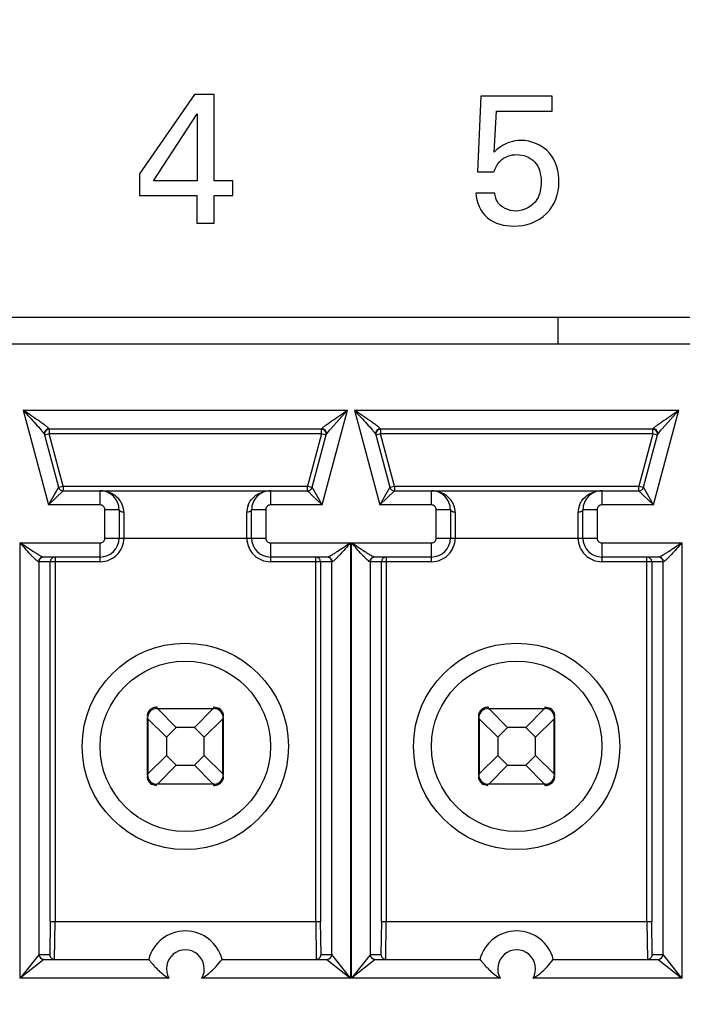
# Model space of a CAD drawing. Header units: inches. Extents: x 0 to 34, y 0 to 22.
# Tile 11 of 125: x 8.043 to 8.25, y 5.382 to 5.689. Entities that reach past the tile are written whole.
import ezdxf

# ---------------------------------------------------------------- set-up
doc = ezdxf.new("R2010")
doc.units = ezdxf.units.IN
doc.header["$LTSCALE"] = 1.87
doc.header["$MEASUREMENT"] = 0
doc.layers.get('0').update_dxf_attribs({"linetype": 'CONTINUOUS'})
doc.layers.add('DIMENSIONS', color=7, linetype='CONTINUOUS')
doc.styles.get("Standard").update_dxf_attribs({"font": 'txt', "width": 0.8})
doc.dimstyles.new('DIMSTYLE_2', dxfattribs={"dimtxt": 0.125, "dimasz": 0.18, "dimexe": 0.125, "dimexo": 0.0625, "dimgap": 0.09, "dimtad": 0, "dimtih": 1, "dimtoh": 1, "dimdec": 3, "dimlfac": 1.3333333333, "dimzin": 4, "dimdsep": 46, "dimtxsty": 'STANDARD', "dimblk": '_FILLED', "dimblk1": '_FILLED', "dimblk2": '_FILLED', "dimcen": 0.09, "dimadec": 0, "dimazin": 0, "dimtp": 0.001, "dimtm": 0.001, "dimtfac": 1, "dimtdec": 3, "dimtofl": 0, "dimtmove": 0, "dimatfit": 3, "dimldrblk": '_FILLED', "dimfxl": 1, "dimtolj": 1, "dimtzin": 4, "dimarcsym": 0})

# ---------------------------------------------------------------- blocks, each defined once
blk = doc.blocks.new('*D20')
at = {"layer": 'DIMENSIONS', "color": 2, "linetype": 'CONTINUOUS'}
blk.add_line((8.8549853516, 6.4662113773), (5.68896, 6.4662113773), dxfattribs=at)
at = {"layer": 'DIMENSIONS', "color": 2, "linetype": 'CONTINUOUS', "insert": (5.62646, 6.5287113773), "char_height": 0.125, "width": 1.325, "attachment_point": 3, "line_spacing_factor": 0.9}
blk.add_mtext('1.944{\\Ftxt.shx;\\W1.000000;\\H0.125000; }[49.39]', dxfattribs=at)
blk = doc.blocks.new('_FILLED')
at = {"color": 0, "linetype": 'BYBLOCK'}
blk.add_solid([(0, 0), (-1, 0.1736111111), (-1, -0.1736111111)], dxfattribs=at)

msp = doc.modelspace()

# ---------------------------------------------------------------- linework, layer by layer
at = {"color": 7, "linetype": 'CONTINUOUS'}
for p, q in [((8.0979582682, 5.6661020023), (8.0807874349, 5.6413832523)), ((8.1041426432, 5.6661020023), (8.0979582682, 5.6661020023)), ((8.1041426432, 5.6392113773), (8.1041426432, 5.6661020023)), ((8.1872728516, 5.6655884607), (8.1862457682, 5.6420134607)), ((8.2095301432, 5.6655884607), (8.1872728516, 5.6655884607)), ((8.2095301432, 5.6609551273), (8.2095301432, 5.6655884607)), ((8.1914436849, 5.648137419), (8.1921968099, 5.6609551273)), ((8.1921968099, 5.6609551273), (8.2095301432, 5.6609551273)), ((8.0851405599, 5.6392113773), (8.0988124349, 5.6600957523)), ((8.0988124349, 5.6600957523), (8.0988124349, 5.6392113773)), ((8.1862457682, 5.6420134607), (8.1914436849, 5.6420134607)), ((8.0807874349, 5.6413832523), (8.0807874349, 5.6345728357)), ((8.0988124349, 5.6392113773), (8.0851405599, 5.6392113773)), ((8.1099207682, 5.6392113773), (8.1041426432, 5.6392113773)), ((8.1099207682, 5.6345728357), (8.1099207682, 5.6392113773)), ((8.0807874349, 5.6345728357), (8.0986499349, 5.6345728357)), ((8.0986499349, 5.6345728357), (8.0986499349, 5.6259915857)), ((8.1041426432, 5.6259915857), (8.1041426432, 5.6345728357)), ((8.1041426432, 5.6345728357), (8.1099207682, 5.6345728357)), ((8.1916780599, 5.6353759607), (8.1857270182, 5.6353759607)), ((8.0986499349, 5.6259915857), (8.1041426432, 5.6259915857)), ((8.6865363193, 5.5965361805), (7.1936583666, 5.5965361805)), ((8.2113573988, 5.5965361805), (8.2113573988, 5.5882861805)), ((8.6782863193, 5.5882861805), (7.2831145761, 5.5882861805)), ((8.0445348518, 5.5676170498), (8.0524467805, 5.5380893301)), ((8.0445348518, 5.5676170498), (8.1456996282, 5.5676170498)), ((8.1377872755, 5.5380893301), (8.1456996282, 5.5676170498)), ((8.1404594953, 5.5618537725), (8.1456994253, 5.5676171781)), ((8.1478813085, 5.5676170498), (8.1557932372, 5.5380893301)), ((8.1478813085, 5.5676170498), (8.2490460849, 5.5676170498)), ((8.2411337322, 5.5380893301), (8.2490460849, 5.5676170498)), ((8.243805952, 5.5618537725), (8.249045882, 5.5676171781)), ((8.0511606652, 5.5600020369), (8.0555521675, 5.5436127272)), ((8.052626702, 5.5602349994), (8.0512222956, 5.5598586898)), ((8.0526267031, 5.5617113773), (8.0525867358, 5.5618306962)), ((8.052626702, 5.5617113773), (8.052626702, 5.5602349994)), ((8.137607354, 5.5617113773), (8.052626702, 5.5617113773)), ((8.0569782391, 5.5439948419), (8.052626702, 5.5602349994)), ((8.137607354, 5.5602349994), (8.052626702, 5.5602349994)), ((8.137607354, 5.5602349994), (8.1332558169, 5.5439948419)), ((8.1346818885, 5.5436127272), (8.139073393, 5.5600020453)), ((8.137607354, 5.5602349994), (8.137607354, 5.5615135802)), ((8.1390334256, 5.5598528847), (8.137607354, 5.5602349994)), ((8.1376473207, 5.5618306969), (8.1376073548, 5.5617113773)), ((8.1378765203, 5.5618069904), (8.1376473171, 5.5618306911)), ((8.1390733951, 5.5600020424), (8.1400945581, 5.5614251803)), ((8.1545071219, 5.5600020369), (8.1588986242, 5.5436127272)), ((8.1559731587, 5.5602349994), (8.1545687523, 5.5598586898)), ((8.1559731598, 5.5617113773), (8.1559331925, 5.5618306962)), ((8.1559731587, 5.5617113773), (8.1559731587, 5.5602349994)), ((8.2409538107, 5.5617113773), (8.1559731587, 5.5617113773)), ((8.1603246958, 5.5439948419), (8.1559731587, 5.5602349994)), ((8.2409538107, 5.5602349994), (8.1559731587, 5.5602349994)), ((8.2409538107, 5.5602349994), (8.2366022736, 5.5439948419)), ((8.2380283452, 5.5436127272), (8.2424198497, 5.5600020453)), ((8.2409538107, 5.5602349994), (8.2409538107, 5.5615135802)), ((8.2423798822, 5.5598528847), (8.2409538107, 5.5602349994)), ((8.2409937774, 5.5618306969), (8.2409538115, 5.5617113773)), ((8.241222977, 5.5618069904), (8.2409937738, 5.5618306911)), ((8.2424198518, 5.5600020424), (8.2434410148, 5.5614251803)), ((8.0555521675, 5.5436127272), (8.0569782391, 5.5439948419)), ((8.0569782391, 5.5439948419), (8.0569782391, 5.5425408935)), ((8.0569782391, 5.5439948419), (8.1332558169, 5.5439948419)), ((8.1332558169, 5.542518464), (8.1332558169, 5.5439948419)), ((8.1332558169, 5.5439948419), (8.1346602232, 5.5436185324)), ((8.1588986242, 5.5436127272), (8.1603246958, 5.5439948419)), ((8.1603246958, 5.5439948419), (8.1603246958, 5.5425408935)), ((8.1603246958, 5.5439948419), (8.2366022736, 5.5439948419)), ((8.2366022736, 5.542518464), (8.2366022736, 5.5439948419)), ((8.2366022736, 5.5439948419), (8.2380066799, 5.5436185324)), ((8.0524467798, 5.5380893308), (8.0569716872, 5.542512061)), ((8.0554382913, 5.5434101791), (8.0524467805, 5.5380893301)), ((8.0555521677, 5.5436127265), (8.0554382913, 5.5434101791)), ((8.0569782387, 5.542518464), (8.1332558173, 5.542518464)), ((8.0685422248, 5.5380893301), (8.0685422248, 5.542518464)), ((8.1216918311, 5.542518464), (8.1216918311, 5.5380893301)), ((8.1332558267, 5.5425184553), (8.1335916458, 5.5421902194)), ((8.1335916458, 5.5421902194), (8.1347133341, 5.5410938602)), ((8.1377872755, 5.5380893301), (8.1346861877, 5.5436050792)), ((8.1347133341, 5.5410938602), (8.1377872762, 5.5380893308)), ((8.1557932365, 5.5380893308), (8.1603181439, 5.542512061)), ((8.158784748, 5.5434101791), (8.1557932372, 5.5380893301)), ((8.1588986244, 5.5436127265), (8.158784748, 5.5434101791)), ((8.1603246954, 5.542518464), (8.236602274, 5.542518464)), ((8.1718886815, 5.5380893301), (8.1718886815, 5.542518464)), ((8.2250382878, 5.542518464), (8.2250382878, 5.5380893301)), ((8.2366022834, 5.5425184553), (8.2369381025, 5.5421902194)), ((8.2369381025, 5.5421902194), (8.2380597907, 5.5410938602)), ((8.2411337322, 5.5380893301), (8.2380326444, 5.5436050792)), ((8.2380597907, 5.5410938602), (8.2411337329, 5.5380893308)), ((8.068542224, 5.5380893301), (8.0524467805, 5.5380893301)), ((8.1377872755, 5.5380893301), (8.121691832, 5.5380893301)), ((8.1718886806, 5.5380893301), (8.1557932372, 5.5380893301)), ((8.2411337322, 5.5380893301), (8.2250382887, 5.5380893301)), ((8.0744477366, 5.5366129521), (8.0700186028, 5.5366129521)), ((8.0700186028, 5.5277546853), (8.0700186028, 5.5366129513)), ((8.0744477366, 5.5366129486), (8.0744477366, 5.5277546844)), ((8.0759241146, 5.5358076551), (8.0759241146, 5.5277546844)), ((8.1143099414, 5.5277546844), (8.1143099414, 5.5358076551)), ((8.1202154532, 5.5366129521), (8.1157863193, 5.5366129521)), ((8.1157863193, 5.5277546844), (8.1157863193, 5.5366129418)), ((8.1202154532, 5.5366129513), (8.1202154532, 5.5277546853)), ((8.1777941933, 5.5366129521), (8.1733650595, 5.5366129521)), ((8.1733650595, 5.5277546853), (8.1733650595, 5.5366129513)), ((8.1777941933, 5.5366129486), (8.1777941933, 5.5277546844)), ((8.1792705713, 5.5358076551), (8.1792705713, 5.5277546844)), ((8.2176563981, 5.5277546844), (8.2176563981, 5.5358076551)), ((8.2235619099, 5.5366129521), (8.219132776, 5.5366129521)), ((8.219132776, 5.5277546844), (8.219132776, 5.5366129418)), ((8.2235619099, 5.5366129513), (8.2235619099, 5.5277546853)), ((8.0435511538, 5.3904514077), (8.0435511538, 5.5262783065)), ((8.0435511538, 5.5262783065), (8.068542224, 5.5262783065)), ((8.0685422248, 5.5203727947), (8.0685422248, 5.5262783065)), ((8.0700186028, 5.5277546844), (8.1202154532, 5.5277546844)), ((8.1216918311, 5.5262783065), (8.1216918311, 5.5203727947)), ((8.121691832, 5.5262783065), (8.1466828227, 5.5262783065)), ((8.1466828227, 5.5262783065), (8.1466828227, 5.3904513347)), ((8.1468976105, 5.3904514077), (8.1468976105, 5.5262783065)), ((8.1468976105, 5.5262783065), (8.1718886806, 5.5262783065)), ((8.1718886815, 5.5203727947), (8.1718886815, 5.5262783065)), ((8.1733650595, 5.5277546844), (8.2235619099, 5.5277546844)), ((8.2250382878, 5.5262783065), (8.2250382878, 5.5203727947)), ((8.2250382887, 5.5262783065), (8.2500292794, 5.5262783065)), ((8.2500292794, 5.5262783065), (8.2500292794, 5.3904513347)), ((8.0685422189, 5.5203727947), (8.0493375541, 5.5203727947)), ((8.0494558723, 5.5203727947), (8.0494558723, 5.3978334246)), ((8.0685422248, 5.5218491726), (8.0507840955, 5.5218491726)), ((8.0529864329, 5.4081672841), (8.0529864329, 5.5203727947)), ((8.0544625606, 5.5218491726), (8.0544625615, 5.4081681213)), ((8.1394499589, 5.5218491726), (8.1216918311, 5.5218491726)), ((8.1408965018, 5.5203727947), (8.1216918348, 5.5203727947)), ((8.1357714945, 5.4081681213), (8.1357714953, 5.5218267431)), ((8.1372476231, 5.5203727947), (8.1372476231, 5.408167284)), ((8.1407781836, 5.3978334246), (8.1407781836, 5.5203727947)), ((8.1718886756, 5.5203727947), (8.1526840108, 5.5203727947)), ((8.152802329, 5.5203727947), (8.152802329, 5.3978334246)), ((8.1718886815, 5.5218491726), (8.1541305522, 5.5218491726)), ((8.1563328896, 5.4081672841), (8.1563328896, 5.5203727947)), ((8.1578090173, 5.5218491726), (8.1578090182, 5.4081681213)), ((8.2427964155, 5.5218491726), (8.2250382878, 5.5218491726)), ((8.2442429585, 5.5203727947), (8.2250382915, 5.5203727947)), ((8.2391179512, 5.4081681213), (8.239117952, 5.5218267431)), ((8.2405940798, 5.5203727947), (8.2405940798, 5.408167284)), ((8.2441246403, 5.3978334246), (8.2441246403, 5.5203727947)), ((8.0861405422, 5.4746012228), (8.0862619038, 5.4745930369)), ((8.0862587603, 5.4751015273), (8.0862587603, 5.4746050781)), ((8.0862587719, 5.4746050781), (8.1039753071, 5.4746050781)), ((8.0862619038, 5.4745930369), (8.0864906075, 5.4744952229)), ((8.0922878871, 5.4686995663), (8.0865113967, 5.4744760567)), ((8.1037226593, 5.4744760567), (8.0865113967, 5.4744760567)), ((8.1037226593, 5.4744760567), (8.0979461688, 5.4686995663)), ((8.1037226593, 5.4744760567), (8.1039717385, 5.4745929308)), ((8.1039717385, 5.4745929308), (8.1041017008, 5.4745997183)), ((8.1039752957, 5.4748264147), (8.1039752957, 5.4751015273)), ((8.1039752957, 5.4751015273), (8.1054516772, 5.4747192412)), ((8.1894869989, 5.4746012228), (8.1896083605, 5.4745930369)), ((8.189605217, 5.4751015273), (8.189605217, 5.4746050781)), ((8.1896052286, 5.4746050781), (8.2073217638, 5.4746050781)), ((8.1896083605, 5.4745930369), (8.1898370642, 5.4744952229)), ((8.1956343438, 5.4686995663), (8.1898578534, 5.4744760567)), ((8.2070691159, 5.4744760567), (8.1898578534, 5.4744760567)), ((8.2070691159, 5.4744760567), (8.2012926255, 5.4686995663)), ((8.2070691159, 5.4744760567), (8.2073181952, 5.4745929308)), ((8.2073181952, 5.4745929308), (8.2074481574, 5.4745997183)), ((8.2073217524, 5.4748264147), (8.2073217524, 5.4751015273)), ((8.2073217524, 5.4751015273), (8.2087981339, 5.4747192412)), ((8.0833060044, 5.4539357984), (8.0833060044, 5.4716523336)), ((8.0833181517, 5.471648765), (8.0833113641, 5.4717787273)), ((8.0834350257, 5.4713996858), (8.0833181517, 5.471648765)), ((8.0834350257, 5.4713996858), (8.0892115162, 5.4656231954)), ((8.0834350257, 5.4713996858), (8.0834350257, 5.4541884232)), ((8.1010225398, 5.4656231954), (8.1067990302, 5.4713996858)), ((8.1067990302, 5.4541884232), (8.1067990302, 5.4713996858)), ((8.1069160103, 5.4716491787), (8.1068181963, 5.471420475)), ((8.1069241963, 5.4717705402), (8.1069160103, 5.4716491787)), ((8.1069280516, 5.4720134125), (8.1069280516, 5.4722480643)), ((8.1069280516, 5.4716523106), (8.1069280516, 5.4539357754)), ((8.1866524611, 5.4539357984), (8.1866524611, 5.4716523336)), ((8.1866646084, 5.471648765), (8.1866578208, 5.4717787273)), ((8.1867814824, 5.4713996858), (8.1866646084, 5.471648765)), ((8.1867814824, 5.4713996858), (8.1925579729, 5.4656231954)), ((8.1867814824, 5.4713996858), (8.1867814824, 5.4541884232)), ((8.2043689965, 5.4656231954), (8.2101454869, 5.4713996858)), ((8.2101454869, 5.4541884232), (8.2101454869, 5.4713996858)), ((8.210262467, 5.4716491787), (8.210164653, 5.471420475)), ((8.210270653, 5.4717705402), (8.210262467, 5.4716491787)), ((8.2102745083, 5.4720134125), (8.2102745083, 5.4722480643)), ((8.2102745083, 5.4716523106), (8.2102745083, 5.4539357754)), ((8.0892115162, 5.4656231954), (8.0922878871, 5.4686995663)), ((8.0979461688, 5.4686995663), (8.0922878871, 5.4686995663)), ((8.0979461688, 5.4686995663), (8.1010225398, 5.4656231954)), ((8.1925579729, 5.4656231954), (8.1956343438, 5.4686995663)), ((8.2012926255, 5.4686995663), (8.1956343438, 5.4686995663)), ((8.2012926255, 5.4686995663), (8.2043689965, 5.4656231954)), ((8.0892115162, 5.4656231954), (8.0892115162, 5.4599649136)), ((8.1010225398, 5.4599649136), (8.1010225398, 5.4656231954)), ((8.1925579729, 5.4656231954), (8.1925579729, 5.4599649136)), ((8.2043689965, 5.4599649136), (8.2043689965, 5.4656231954)), ((8.0892115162, 5.4599649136), (8.0834350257, 5.4541884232)), ((8.0922878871, 5.4568885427), (8.0892115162, 5.4599649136)), ((8.1010225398, 5.4599649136), (8.0979461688, 5.4568885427)), ((8.1067990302, 5.4541884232), (8.1010225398, 5.4599649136)), ((8.1925579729, 5.4599649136), (8.1867814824, 5.4541884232)), ((8.1956343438, 5.4568885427), (8.1925579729, 5.4599649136)), ((8.2043689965, 5.4599649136), (8.2012926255, 5.4568885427)), ((8.2101454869, 5.4541884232), (8.2043689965, 5.4599649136)), ((8.0865113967, 5.4511120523), (8.0922878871, 5.4568885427)), ((8.0922878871, 5.4568885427), (8.0979461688, 5.4568885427)), ((8.0979461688, 5.4568885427), (8.1037226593, 5.4511120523)), ((8.1898578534, 5.4511120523), (8.1956343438, 5.4568885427)), ((8.1956343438, 5.4568885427), (8.2012926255, 5.4568885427)), ((8.2012926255, 5.4568885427), (8.2070691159, 5.4511120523)), ((8.0833060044, 5.4535746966), (8.0833060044, 5.4533400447)), ((8.0833098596, 5.4538175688), (8.0833180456, 5.4539389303)), ((8.0833180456, 5.4539389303), (8.0834158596, 5.454167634)), ((8.1067990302, 5.4541884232), (8.1069159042, 5.453939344)), ((8.1069159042, 5.453939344), (8.1069226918, 5.4538093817)), ((8.1866524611, 5.4535746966), (8.1866524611, 5.4533400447)), ((8.1866563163, 5.4538175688), (8.1866645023, 5.4539389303)), ((8.1866645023, 5.4539389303), (8.1867623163, 5.454167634)), ((8.2101454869, 5.4541884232), (8.2102623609, 5.453939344)), ((8.2102623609, 5.453939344), (8.2102691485, 5.4538093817)), ((8.0862587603, 5.4504865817), (8.0847823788, 5.4508688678)), ((8.0862623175, 5.4509951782), (8.0861323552, 5.4509883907)), ((8.1039752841, 5.4509830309), (8.0862587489, 5.4509830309)), ((8.0865113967, 5.4511120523), (8.0862623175, 5.4509951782)), ((8.0865113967, 5.4511120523), (8.1037226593, 5.4511120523)), ((8.1039721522, 5.4509950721), (8.1037434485, 5.4510928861)), ((8.1040935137, 5.4509868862), (8.1039721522, 5.4509950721)), ((8.1039752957, 5.4504865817), (8.1039752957, 5.4509830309)), ((8.189605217, 5.4504865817), (8.1881288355, 5.4508688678)), ((8.1896087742, 5.4509951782), (8.1894788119, 5.4509883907)), ((8.2073217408, 5.4509830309), (8.1896052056, 5.4509830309)), ((8.1898578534, 5.4511120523), (8.1896087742, 5.4509951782)), ((8.1898578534, 5.4511120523), (8.2070691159, 5.4511120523)), ((8.2073186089, 5.4509950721), (8.2070899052, 5.4510928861)), ((8.2074399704, 5.4509868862), (8.2073186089, 5.4509950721)), ((8.2073217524, 5.4504865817), (8.2073217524, 5.4509830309)), ((8.0529864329, 5.4081672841), (8.0527964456, 5.3978334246)), ((8.0529864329, 5.4081680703), (8.1372476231, 5.4081680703)), ((8.0542725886, 5.3963570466), (8.0544625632, 5.4081681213)), ((8.1357714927, 5.4081681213), (8.1359614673, 5.3963570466)), ((8.1374376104, 5.3978334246), (8.1372476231, 5.408167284)), ((8.1563328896, 5.4081672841), (8.1561429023, 5.3978334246)), ((8.1563328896, 5.4081680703), (8.2405940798, 5.4081680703)), ((8.1576190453, 5.3963570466), (8.1578090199, 5.4081681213)), ((8.2391179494, 5.4081681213), (8.239307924, 5.3963570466)), ((8.2407840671, 5.3978334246), (8.2405940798, 5.408167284)), ((8.0509439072, 5.3963570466), (8.0435509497, 5.3904515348)), ((8.0493815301, 5.3977392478), (8.0435512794, 5.3904514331)), ((8.0494558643, 5.3978321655), (8.0493815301, 5.3977392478)), ((8.0494558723, 5.3978334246), (8.0527964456, 5.3978334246)), ((8.0509344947, 5.3963570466), (8.0836810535, 5.3963570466)), ((8.1065530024, 5.3963570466), (8.1392995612, 5.3963570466)), ((8.1374376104, 5.3978334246), (8.1407781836, 5.3978334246)), ((8.1392901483, 5.3963570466), (8.1466829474, 5.3904515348)), ((8.1466828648, 5.3904513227), (8.1407899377, 5.3978174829)), ((8.1542903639, 5.3963570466), (8.1468974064, 5.3904515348)), ((8.1527279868, 5.3977392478), (8.1468977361, 5.3904514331)), ((8.152802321, 5.3978321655), (8.1527279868, 5.3977392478)), ((8.152802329, 5.3978334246), (8.1561429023, 5.3978334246)), ((8.1542809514, 5.3963570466), (8.1870275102, 5.3963570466)), ((8.2098994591, 5.3963570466), (8.2426460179, 5.3963570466)), ((8.2407840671, 5.3978334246), (8.2441246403, 5.3978334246)), ((8.242636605, 5.3963570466), (8.2500294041, 5.3904515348)), ((8.2500293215, 5.3904513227), (8.2441363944, 5.3978174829)), ((8.090002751, 5.3904514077), (8.0435511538, 5.3904514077)), ((8.1466828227, 5.3904513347), (8.1002312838, 5.3904513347)), ((8.1933492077, 5.3904514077), (8.1468976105, 5.3904514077)), ((8.2500292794, 5.3904513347), (8.2035777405, 5.3904513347))]:
    msp.add_line(p, q, dxfattribs=at)
for centre, radius in [((8.095117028, 5.4627940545), 0.0321850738), ((8.1984634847, 5.4627940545), 0.0321850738), ((8.095117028, 5.4627940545), 0.0265748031), ((8.1984634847, 5.4627940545), 0.0265748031)]:
    msp.add_circle(centre, radius, dxfattribs=at)
for centre, radius, start, end in [((8.052626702, 5.5602349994), 0.001476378, 89.9999999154, 195), ((8.137607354, 5.5602349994), 0.001476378, 344.9999999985, 90), ((8.1737776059, 5.5331144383), 0.0440005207, 139.2198006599, 139.9528085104), ((8.1559731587, 5.5602349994), 0.001476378, 89.9999999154, 195), ((8.2409538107, 5.5602349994), 0.001476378, 344.9999999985, 90), ((8.2771240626, 5.5331144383), 0.0440005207, 139.2198006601, 139.9528085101), ((8.0569782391, 5.5439948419), 0.001476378, 195.0000002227, 270), ((8.0685422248, 5.5366129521), 0.0059055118, 359.9999659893, 89.9999999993), ((8.1216918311, 5.5366129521), 0.0059055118, 89.9984972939, 179.9999999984), ((8.1332558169, 5.5439948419), 0.001476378, 270, 344.999999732), ((8.1603246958, 5.5439948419), 0.001476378, 195.0000002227, 270), ((8.1718886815, 5.5366129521), 0.0059055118, 359.9999659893, 89.9999999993), ((8.2250382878, 5.5366129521), 0.0059055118, 89.9984972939, 179.9999999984), ((8.2366022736, 5.5439948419), 0.001476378, 270, 344.999999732), ((8.0685422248, 5.5366129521), 0.0014763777, 359.9999660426, 90.0000339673), ((8.069772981, 5.5358047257), 0.0061511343, 0.0272859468, 20.3335754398), ((8.1204612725, 5.5358046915), 0.0061513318, 159.6707399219, 179.9723960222), ((8.1216918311, 5.5366129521), 0.0014763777, 89.9999660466, 180.0000339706), ((8.1718886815, 5.5366129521), 0.0014763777, 359.9999660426, 90.0000339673), ((8.1731194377, 5.5358047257), 0.0061511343, 0.0272859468, 20.3335754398), ((8.2238077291, 5.5358046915), 0.0061513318, 159.6707399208, 179.9723960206), ((8.2250382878, 5.5366129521), 0.0014763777, 89.9999660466, 180.0000339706), ((8.0685422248, 5.5277546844), 0.0073818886, 269.9999542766, 360), ((8.0685422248, 5.5277546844), 0.0014763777, 269.9999660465, 3.39706e-05), ((8.0685422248, 5.5277546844), 0.0059055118, 270.0000000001, 359.9999999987), ((8.1216918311, 5.5277546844), 0.007381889, 180, 270.0000286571), ((8.1216918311, 5.5277546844), 0.0059055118, 180.0000000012, 269.9999999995), ((8.1216918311, 5.5277546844), 0.0014763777, 179.9999660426, 270.0000339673), ((8.1718886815, 5.5277546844), 0.0073818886, 269.9999542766, 360), ((8.1718886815, 5.5277546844), 0.0014763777, 269.9999660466, 3.39706e-05), ((8.1718886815, 5.5277546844), 0.0059055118, 270.0000000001, 359.9999999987), ((8.2250382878, 5.5277546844), 0.007381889, 180, 270.0000286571), ((8.2250382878, 5.5277546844), 0.0059055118, 180.0000000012, 269.9999999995), ((8.2250382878, 5.5277546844), 0.0014763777, 179.9999660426, 270.0000339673), ((8.0509316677, 5.520373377), 0.0014757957, 89.987070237, 180.0226083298), ((8.0544622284, 5.520373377), 0.0014757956, 89.9870695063, 180.0226090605), ((8.1357720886, 5.5203736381), 0.0014755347, 359.9672506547, 90.0230707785), ((8.1393023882, 5.520373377), 0.0014757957, 359.9773916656, 90.0129297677), ((8.1542781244, 5.520373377), 0.0014757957, 89.9870702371, 180.0226083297), ((8.1578086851, 5.520373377), 0.0014757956, 89.9870695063, 180.0226090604), ((8.2391185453, 5.5203736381), 0.0014755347, 359.9672506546, 90.0230707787), ((8.2426488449, 5.520373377), 0.0014757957, 359.9773916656, 90.0129297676), ((8.0862587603, 5.4716523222), 0.0029527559, 90, 179.9997786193), ((8.0862641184, 5.4742286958), 0.0003497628, 45.0095822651, 49.6428266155), ((8.1039752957, 5.4716523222), 0.0029527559, 0, 89.9997786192), ((8.1040124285, 5.4721393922), 0.0029541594, 48.9879842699, 60.8436828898), ((8.189605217, 5.4716523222), 0.0029527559, 90, 179.9997786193), ((8.1896105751, 5.4742286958), 0.0003497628, 45.0095822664, 49.6428266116), ((8.2073217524, 5.4716523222), 0.0029527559, 0, 89.9997786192), ((8.2073588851, 5.4721393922), 0.0029541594, 48.9879842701, 60.8436828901), ((8.1065516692, 5.471646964), 0.0003497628, 315.0095822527, 319.6428266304), ((8.2098981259, 5.471646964), 0.0003497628, 315.0095822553, 319.6428266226), ((8.0862587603, 5.4539357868), 0.0029527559, 180, 269.9997786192), ((8.0836823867, 5.453941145), 0.0003497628, 135.0095822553, 139.6428266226), ((8.1039752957, 5.4539357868), 0.0029527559, 270, 359.9997786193), ((8.189605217, 5.4539357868), 0.0029527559, 180, 269.9997786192), ((8.1870288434, 5.453941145), 0.0003497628, 135.0095822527, 139.6428266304), ((8.2073217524, 5.4539357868), 0.0029527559, 270, 359.9997786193), ((8.0862216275, 5.4534487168), 0.0029541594, 228.9879842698, 240.8436828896), ((8.1039699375, 5.4513594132), 0.0003497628, 225.0095822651, 229.6428266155), ((8.1895680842, 5.4534487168), 0.0029541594, 228.9879842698, 240.8436828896), ((8.2073163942, 5.4513594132), 0.0003497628, 225.0095822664, 229.6428266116), ((8.095117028, 5.3934042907), 0.0118110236, 14.4775121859, 165.5224878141), ((8.1984634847, 5.3934042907), 0.0118110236, 14.4775121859, 165.5224878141), ((8.0509325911, 5.3978327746), 0.0014767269, 180.0715289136, 269.9964389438), ((8.0542721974, 5.3978327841), 0.0014757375, 179.9751317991, 270.0151896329), ((8.095117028, 5.3934042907), 0.0059053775, 329.9979909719, 210.0012922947), ((8.1359618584, 5.3978327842), 0.0014757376, 269.9848155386, 0.0248630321), ((8.1393014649, 5.3978327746), 0.0014767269, 270.0035613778, 359.9284706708), ((8.1542790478, 5.3978327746), 0.0014767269, 180.0715289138, 269.9964389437), ((8.1576186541, 5.3978327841), 0.0014757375, 179.9751317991, 270.0151896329), ((8.1984634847, 5.3934042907), 0.0059053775, 329.9979909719, 210.0012922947), ((8.2393083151, 5.3978327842), 0.0014757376, 269.9848155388, 0.0248630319), ((8.2426479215, 5.3978327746), 0.0014767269, 270.0035613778, 359.9284706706)]:
    msp.add_arc(centre, radius, start, end, dxfattribs=at)
for points, knots in [([(8.1998051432, 5.651799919), (8.1972563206, 5.651799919), (8.1940263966, 5.6506479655), (8.1918194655, 5.6485099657), (8.1914436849, 5.648137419)], [0, 0, 0, 0, 0.8280842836, 1, 1, 1, 1]), ([(8.2116468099, 5.638753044), (8.2116468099, 5.6419327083), (8.2099739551, 5.6488985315), (8.2030550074, 5.651799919), (8.1998051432, 5.651799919)], [0, 0, 0, 0, 0.4945408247, 1, 1, 1, 1]), ([(8.1986051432, 5.6473895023), (8.2005730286, 5.6473895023), (8.2051110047, 5.6457165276), (8.2060926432, 5.6410651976), (8.2060926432, 5.638865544)], [0, 0, 0, 0, 0.4721936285, 1, 1, 1, 1]), ([(8.1975166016, 5.6250759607), (8.2011914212, 5.6250759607), (8.2089585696, 5.6275657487), (8.2116468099, 5.6352596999), (8.2116468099, 5.638753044)], [0, 0, 0, 0, 0.5126584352, 1, 1, 1, 1]), ([(8.2060926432, 5.638865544), (8.2060926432, 5.6369758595), (8.2054419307, 5.632344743), (8.2007363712, 5.6297707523), (8.1982593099, 5.6297707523)], [0, 0, 0, 0, 0.432744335, 1, 1, 1, 1]), ([(8.1857270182, 5.6353759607), (8.1858459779, 5.6325505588), (8.1884620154, 5.6265223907), (8.1946501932, 5.6250759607), (8.1975166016, 5.6250759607)], [0, 0, 0, 0, 0.4966191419, 1, 1, 1, 1]), ([(8.1982593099, 5.6297707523), (8.1960397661, 5.6297707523), (8.1923909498, 5.6312973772), (8.1917026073, 5.6344931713), (8.1916780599, 5.6353759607)], [0, 0, 0, 0, 0.7153647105, 1, 1, 1, 1]), ([(8.0525867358, 5.5618306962), (8.0525240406, 5.5620179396), (8.052060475, 5.5623657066), (8.0513538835, 5.5629561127), (8.0503679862, 5.5636512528), (8.0488961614, 5.5646821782), (8.0469355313, 5.5660073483), (8.0453432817, 5.5670753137), (8.0445348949, 5.5676168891)], [0, 0, 0, 0, 0.0596382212, 0.1621485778, 0.2859691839, 0.420752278, 0.7061191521, 1, 1, 1, 1]), ([(8.0445348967, 5.5676168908), (8.0451927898, 5.5669052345), (8.0464905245, 5.5655029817), (8.0483538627, 5.5634610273), (8.0497935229, 5.5618603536), (8.0506926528, 5.5607474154), (8.0510504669, 5.5602779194), (8.0511387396, 5.5600649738)], [0, 0, 0, 0, 0.289527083, 0.5706388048, 0.8263771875, 0.9311356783, 1, 1, 1, 1]), ([(8.1376473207, 5.5618306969), (8.1377099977, 5.5620179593), (8.1381736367, 5.5623657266), (8.1388802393, 5.5629561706), (8.1398661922, 5.5636513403), (8.1413380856, 5.5646822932), (8.143298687, 5.566007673), (8.1448912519, 5.5670752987), (8.1456996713, 5.5676168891)], [0, 0, 0, 0, 0.0596393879, 0.1621508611, 0.2859718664, 0.4207549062, 0.7061209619, 1, 1, 1, 1]), ([(8.1559331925, 5.5618306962), (8.1558704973, 5.5620179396), (8.1554069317, 5.5623657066), (8.1547003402, 5.5629561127), (8.1537144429, 5.5636512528), (8.1522426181, 5.5646821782), (8.150281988, 5.5660073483), (8.1486897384, 5.5670753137), (8.1478813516, 5.5676168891)], [0, 0, 0, 0, 0.0596382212, 0.1621485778, 0.2859691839, 0.420752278, 0.7061191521, 1, 1, 1, 1]), ([(8.1478813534, 5.5676168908), (8.1485392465, 5.5669052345), (8.1498369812, 5.5655029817), (8.1517003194, 5.5634610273), (8.1531399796, 5.5618603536), (8.1540391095, 5.5607474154), (8.1543969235, 5.5602779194), (8.1544851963, 5.5600649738)], [0, 0, 0, 0, 0.289527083, 0.5706388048, 0.8263771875, 0.9311356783, 1, 1, 1, 1]), ([(8.2409937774, 5.5618306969), (8.2410564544, 5.5620179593), (8.2415200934, 5.5623657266), (8.242226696, 5.5629561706), (8.2432126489, 5.5636513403), (8.2446845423, 5.5646822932), (8.2466451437, 5.566007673), (8.2482377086, 5.5670752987), (8.2490461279, 5.5676168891)], [0, 0, 0, 0, 0.0596393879, 0.1621508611, 0.2859718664, 0.4207549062, 0.7061209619, 1, 1, 1, 1]), ([(8.0525867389, 5.5618306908), (8.0521530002, 5.5618260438), (8.0512466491, 5.5614024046), (8.0510502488, 5.5604140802), (8.0511606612, 5.5600020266)], [0, 0, 0, 0, 0.5041689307, 1, 1, 1, 1]), ([(8.0511387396, 5.5600649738), (8.0511432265, 5.5600541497), (8.0511512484, 5.5600334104), (8.0511579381, 5.5600121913), (8.0511606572, 5.5600020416)], [0, 0, 0, 0, 0.5272143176, 1, 1, 1, 1]), ([(8.139073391, 5.5600020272), (8.139173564, 5.5603758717), (8.1390378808, 5.5612698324), (8.1382721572, 5.5617320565), (8.1378765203, 5.5618069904)], [0, 0, 0, 0, 0.490098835, 1, 1, 1, 1]), ([(8.1559331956, 5.5618306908), (8.1554994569, 5.5618260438), (8.1545931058, 5.5614024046), (8.1543967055, 5.5604140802), (8.1545071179, 5.5600020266)], [0, 0, 0, 0, 0.5041689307, 1, 1, 1, 1]), ([(8.1544851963, 5.5600649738), (8.1544896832, 5.5600541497), (8.1544977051, 5.5600334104), (8.1545043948, 5.5600121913), (8.1545071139, 5.5600020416)], [0, 0, 0, 0, 0.5272143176, 1, 1, 1, 1]), ([(8.2424198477, 5.5600020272), (8.2425200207, 5.5603758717), (8.2423843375, 5.5612698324), (8.2416186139, 5.5617320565), (8.241222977, 5.5618069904)], [0, 0, 0, 0, 0.490098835, 1, 1, 1, 1]), ([(8.0743186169, 5.5399861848), (8.0735917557, 5.5408167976), (8.0717593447, 5.5421010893), (8.0695886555, 5.5425184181), (8.0685422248, 5.542518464)], [0, 0, 0, 0, 0.5133269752, 1, 1, 1, 1]), ([(8.1159150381, 5.5399857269), (8.1166419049, 5.5408164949), (8.1184745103, 5.5421011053), (8.1206455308, 5.5425184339), (8.1216921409, 5.542518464)], [0, 0, 0, 0, 0.513311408, 1, 1, 1, 1]), ([(8.1776650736, 5.5399861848), (8.1769382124, 5.5408167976), (8.1751058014, 5.5421010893), (8.1729351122, 5.5425184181), (8.1718886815, 5.542518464)], [0, 0, 0, 0, 0.5133269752, 1, 1, 1, 1]), ([(8.2192614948, 5.5399857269), (8.2199883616, 5.5408164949), (8.221820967, 5.5421011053), (8.2239919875, 5.5425184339), (8.2250385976, 5.542518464)], [0, 0, 0, 0, 0.513311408, 1, 1, 1, 1]), ([(8.0755408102, 5.5379421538), (8.075468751, 5.5381373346), (8.0751562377, 5.5388706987), (8.0747060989, 5.539543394), (8.0743186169, 5.5399861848)], [0, 0, 0, 0, 0.2612313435, 1, 1, 1, 1]), ([(8.114693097, 5.5379417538), (8.1147651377, 5.5381369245), (8.1150775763, 5.5388702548), (8.1155276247, 5.5395429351), (8.1159150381, 5.5399857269)], [0, 0, 0, 0, 0.2612312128, 1, 1, 1, 1]), ([(8.1788872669, 5.5379421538), (8.1788152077, 5.5381373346), (8.1785026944, 5.5388706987), (8.1780525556, 5.539543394), (8.1776650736, 5.5399861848)], [0, 0, 0, 0, 0.2612313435, 1, 1, 1, 1]), ([(8.2180395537, 5.5379417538), (8.2181115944, 5.5381369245), (8.218424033, 5.5388702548), (8.2188740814, 5.5395429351), (8.2192614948, 5.5399857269)], [0, 0, 0, 0, 0.2612312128, 1, 1, 1, 1]), ([(8.0759241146, 5.5358076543), (8.0757407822, 5.535807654), (8.0751984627, 5.5358528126), (8.0744477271, 5.5362158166), (8.0744477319, 5.5366129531)], [0, 0, 0, 0, 0.3158349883, 1, 1, 1, 1]), ([(8.1157863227, 5.5366129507), (8.1157863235, 5.536506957), (8.1155189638, 5.5359297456), (8.1147956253, 5.5358076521), (8.1143099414, 5.5358076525)], [0, 0, 0, 0, 0.1791410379, 1, 1, 1, 1]), ([(8.1792705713, 5.5358076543), (8.1790872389, 5.535807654), (8.1785449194, 5.5358528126), (8.1777941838, 5.5362158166), (8.1777941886, 5.5366129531)], [0, 0, 0, 0, 0.3158349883, 1, 1, 1, 1]), ([(8.2191327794, 5.5366129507), (8.2191327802, 5.536506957), (8.2188654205, 5.5359297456), (8.218142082, 5.5358076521), (8.2176563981, 5.5358076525)], [0, 0, 0, 0, 0.1791410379, 1, 1, 1, 1]), ([(8.0492776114, 5.520381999), (8.0491193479, 5.520425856), (8.0487730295, 5.5207068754), (8.0482175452, 5.5212066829), (8.0475439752, 5.5218954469), (8.046523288, 5.5229767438), (8.0451860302, 5.5244512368), (8.0441038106, 5.5256605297), (8.0435511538, 5.5262785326)], [0, 0, 0, 0, 0.0597954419, 0.1561486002, 0.2756103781, 0.4090231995, 0.6981352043, 1, 1, 1, 1]), ([(8.0507840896, 5.5218491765), (8.0506210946, 5.521849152), (8.0502131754, 5.5220332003), (8.0495443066, 5.5223806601), (8.0487019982, 5.5228908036), (8.0474037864, 5.5237124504), (8.0456747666, 5.5248527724), (8.0442711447, 5.5257954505), (8.0435513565, 5.5262783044)], [0, 0, 0, 0, 0.0575095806, 0.1514701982, 0.2696264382, 0.4033267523, 0.6941869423, 1, 1, 1, 1]), ([(8.1466826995, 5.5262783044), (8.1459629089, 5.5257954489), (8.144559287, 5.5248527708), (8.1428302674, 5.523712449), (8.141532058, 5.5228908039), (8.1406897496, 5.5223806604), (8.1400208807, 5.5220332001), (8.1396129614, 5.521849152), (8.1394499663, 5.5218491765)], [0, 0, 0, 0, 0.3058140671, 0.596673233, 0.7303734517, 0.8485297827, 0.9424904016, 1, 1, 1, 1]), ([(8.1466828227, 5.5262784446), (8.1461154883, 5.5256440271), (8.1450062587, 5.5244048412), (8.1436362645, 5.5228944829), (8.1425969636, 5.5217994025), (8.1419178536, 5.5211072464), (8.1413844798, 5.5206494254), (8.1410401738, 5.5203727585), (8.1408965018, 5.5203727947)], [0, 0, 0, 0, 0.3077267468, 0.6016108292, 0.7362753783, 0.8552949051, 0.948052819, 1, 1, 1, 1]), ([(8.1526240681, 5.520381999), (8.1524658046, 5.520425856), (8.1521194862, 5.5207068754), (8.1515640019, 5.5212066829), (8.1508904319, 5.5218954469), (8.1498697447, 5.5229767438), (8.1485324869, 5.5244512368), (8.1474502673, 5.5256605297), (8.1468976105, 5.5262785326)], [0, 0, 0, 0, 0.0597954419, 0.1561486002, 0.2756103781, 0.4090231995, 0.6981352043, 1, 1, 1, 1]), ([(8.1541305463, 5.5218491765), (8.1539675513, 5.521849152), (8.1535596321, 5.5220332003), (8.1528907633, 5.5223806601), (8.1520484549, 5.5228908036), (8.1507502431, 5.5237124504), (8.1490212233, 5.5248527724), (8.1476176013, 5.5257954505), (8.1468978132, 5.5262783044)], [0, 0, 0, 0, 0.0575095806, 0.1514701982, 0.2696264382, 0.4033267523, 0.6941869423, 1, 1, 1, 1]), ([(8.2500291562, 5.5262783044), (8.2493093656, 5.5257954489), (8.2479057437, 5.5248527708), (8.2461767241, 5.523712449), (8.2448785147, 5.5228908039), (8.2440362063, 5.5223806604), (8.2433673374, 5.5220332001), (8.2429594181, 5.521849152), (8.242796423, 5.5218491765)], [0, 0, 0, 0, 0.3058140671, 0.596673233, 0.7303734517, 0.8485297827, 0.9424904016, 1, 1, 1, 1]), ([(8.2500292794, 5.5262784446), (8.249461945, 5.5256440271), (8.2483527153, 5.5244048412), (8.2469827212, 5.5228944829), (8.2459434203, 5.5217994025), (8.2452643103, 5.5211072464), (8.2447309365, 5.5206494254), (8.2443866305, 5.5203727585), (8.2442429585, 5.5203727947)], [0, 0, 0, 0, 0.3077267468, 0.6016108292, 0.7362753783, 0.8552949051, 0.948052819, 1, 1, 1, 1]), ([(8.0493375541, 5.5203727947), (8.0493280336, 5.5203727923), (8.0493077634, 5.5203746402), (8.0492879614, 5.5203791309), (8.0492776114, 5.520381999)], [0, 0, 0, 0, 0.4699048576, 1, 1, 1, 1]), ([(8.0507841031, 5.5218491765), (8.0504139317, 5.5218491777), (8.0496389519, 5.5215268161), (8.0493375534, 5.5207483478), (8.0493375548, 5.5203727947)], [0, 0, 0, 0, 0.4963916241, 1, 1, 1, 1]), ([(8.1408965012, 5.5203727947), (8.1408965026, 5.5207483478), (8.1405951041, 5.5215268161), (8.1398201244, 5.5218491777), (8.1394499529, 5.5218491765)], [0, 0, 0, 0, 0.5036083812, 1, 1, 1, 1]), ([(8.1526840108, 5.5203727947), (8.1526744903, 5.5203727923), (8.15265422, 5.5203746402), (8.1526344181, 5.5203791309), (8.1526240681, 5.520381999)], [0, 0, 0, 0, 0.4699048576, 1, 1, 1, 1]), ([(8.1541305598, 5.5218491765), (8.1537603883, 5.5218491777), (8.1529854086, 5.5215268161), (8.1526840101, 5.5207483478), (8.1526840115, 5.5203727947)], [0, 0, 0, 0, 0.4963916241, 1, 1, 1, 1]), ([(8.2442429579, 5.5203727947), (8.2442429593, 5.5207483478), (8.2439415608, 5.5215268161), (8.2431665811, 5.5218491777), (8.2427964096, 5.5218491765)], [0, 0, 0, 0, 0.5036083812, 1, 1, 1, 1]), ([(8.0833060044, 5.4722480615), (8.0833060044, 5.4726442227), (8.0834825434, 5.4734501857), (8.0839811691, 5.4741056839), (8.0842830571, 5.4743685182)], [0, 0, 0, 0, 0.4974188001, 1, 1, 1, 1]), ([(8.0842830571, 5.4743685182), (8.0845511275, 5.4746019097), (8.0851807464, 5.4749743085), (8.0859003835, 5.4751015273), (8.0862587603, 5.4751015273)], [0, 0, 0, 0, 0.4979386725, 1, 1, 1, 1]), ([(8.1041017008, 5.4745997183), (8.1041059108, 5.4746000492), (8.1041145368, 5.4746005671), (8.1041231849, 5.4746005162), (8.1041275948, 5.4746003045)], [0, 0, 0, 0, 0.4888888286, 1, 1, 1, 1]), ([(8.1059509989, 5.4743685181), (8.1062528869, 5.4741056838), (8.1067515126, 5.4734501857), (8.1069280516, 5.4726442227), (8.1069280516, 5.4722480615)], [0, 0, 0, 0, 0.5025812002, 1, 1, 1, 1]), ([(8.1866524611, 5.4722480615), (8.1866524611, 5.4726442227), (8.1868290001, 5.4734501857), (8.1873276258, 5.4741056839), (8.1876295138, 5.4743685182)], [0, 0, 0, 0, 0.4974188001, 1, 1, 1, 1]), ([(8.1876295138, 5.4743685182), (8.1878975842, 5.4746019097), (8.188527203, 5.4749743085), (8.1892468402, 5.4751015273), (8.189605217, 5.4751015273)], [0, 0, 0, 0, 0.4979386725, 1, 1, 1, 1]), ([(8.2074481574, 5.4745997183), (8.2074523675, 5.4746000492), (8.2074609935, 5.4746005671), (8.2074696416, 5.4746005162), (8.2074740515, 5.4746003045)], [0, 0, 0, 0, 0.4888888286, 1, 1, 1, 1]), ([(8.2092974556, 5.4743685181), (8.2095993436, 5.4741056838), (8.2100979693, 5.4734501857), (8.2102745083, 5.4726442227), (8.2102745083, 5.4722480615)], [0, 0, 0, 0, 0.5025812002, 1, 1, 1, 1]), ([(8.0833113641, 5.4717787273), (8.0833110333, 5.4717829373), (8.0833105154, 5.4717915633), (8.0833105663, 5.4718002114), (8.083310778, 5.4718046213)], [0, 0, 0, 0, 0.4888888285, 1, 1, 1, 1]), ([(8.1866578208, 5.4717787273), (8.18665749, 5.4717829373), (8.1866569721, 5.4717915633), (8.186657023, 5.4718002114), (8.1866572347, 5.4718046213)], [0, 0, 0, 0, 0.4888888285, 1, 1, 1, 1]), ([(8.084283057, 5.4512195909), (8.083981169, 5.4514824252), (8.0834825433, 5.4521379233), (8.0833060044, 5.4529438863), (8.0833060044, 5.4533400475)], [0, 0, 0, 0, 0.5025812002, 1, 1, 1, 1]), ([(8.1069280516, 5.4533400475), (8.1069280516, 5.4529438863), (8.1067515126, 5.4521379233), (8.1062528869, 5.4514824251), (8.1059509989, 5.4512195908)], [0, 0, 0, 0, 0.4974188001, 1, 1, 1, 1]), ([(8.1069226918, 5.4538093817), (8.1069230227, 5.4538051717), (8.1069235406, 5.4537965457), (8.1069234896, 5.4537878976), (8.1069232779, 5.4537834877)], [0, 0, 0, 0, 0.4888888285, 1, 1, 1, 1]), ([(8.1876295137, 5.4512195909), (8.1873276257, 5.4514824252), (8.186829, 5.4521379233), (8.1866524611, 5.4529438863), (8.1866524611, 5.4533400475)], [0, 0, 0, 0, 0.5025812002, 1, 1, 1, 1]), ([(8.2102745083, 5.4533400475), (8.2102745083, 5.4529438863), (8.2100979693, 5.4521379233), (8.2095993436, 5.4514824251), (8.2092974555, 5.4512195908)], [0, 0, 0, 0, 0.4974188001, 1, 1, 1, 1]), ([(8.2102691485, 5.4538093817), (8.2102694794, 5.4538051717), (8.2102699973, 5.4537965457), (8.2102699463, 5.4537878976), (8.2102697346, 5.4537834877)], [0, 0, 0, 0, 0.4888888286, 1, 1, 1, 1]), ([(8.0861323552, 5.4509883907), (8.0861281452, 5.4509880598), (8.0861195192, 5.4509875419), (8.086110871, 5.4509875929), (8.0861064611, 5.4509878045)], [0, 0, 0, 0, 0.4888888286, 1, 1, 1, 1]), ([(8.1059509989, 5.4512195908), (8.1056829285, 5.4509861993), (8.1050533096, 5.4506138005), (8.1043336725, 5.4504865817), (8.1039752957, 5.4504865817)], [0, 0, 0, 0, 0.4979386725, 1, 1, 1, 1]), ([(8.1894788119, 5.4509883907), (8.1894746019, 5.4509880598), (8.1894659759, 5.4509875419), (8.1894573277, 5.4509875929), (8.1894529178, 5.4509878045)], [0, 0, 0, 0, 0.4888888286, 1, 1, 1, 1]), ([(8.2092974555, 5.4512195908), (8.2090293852, 5.4509861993), (8.2083997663, 5.4506138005), (8.2076801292, 5.4504865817), (8.2073217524, 5.4504865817)], [0, 0, 0, 0, 0.4979386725, 1, 1, 1, 1]), ([(8.0836810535, 5.3963570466), (8.0837001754, 5.3963570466), (8.0837286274, 5.3962608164), (8.0838483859, 5.3961636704), (8.0840070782, 5.3959322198), (8.0843493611, 5.3955237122), (8.0848880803, 5.3948681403), (8.0856688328, 5.3940009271), (8.0865905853, 5.3930599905), (8.0879884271, 5.3917913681), (8.0891623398, 5.3909367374), (8.0900027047, 5.3904515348)], [0, 0, 0, 0, 0.0065940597, 0.026074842, 0.0576180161, 0.100015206, 0.2115405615, 0.3490609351, 0.5027436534, 0.66537127, 1, 1, 1, 1]), ([(8.1002313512, 5.3904515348), (8.1018614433, 5.3913927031), (8.1040723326, 5.3933318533), (8.1059365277, 5.3955687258), (8.1065530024, 5.3963570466)], [0, 0, 0, 0, 0.6503701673, 1, 1, 1, 1]), ([(8.1870275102, 5.3963570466), (8.1870466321, 5.3963570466), (8.1870750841, 5.3962608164), (8.1871948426, 5.3961636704), (8.1873535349, 5.3959322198), (8.1876958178, 5.3955237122), (8.1882345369, 5.3948681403), (8.1890152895, 5.3940009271), (8.189937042, 5.3930599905), (8.1913348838, 5.3917913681), (8.1925087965, 5.3909367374), (8.1933491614, 5.3904515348)], [0, 0, 0, 0, 0.0065940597, 0.026074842, 0.0576180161, 0.100015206, 0.2115405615, 0.3490609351, 0.5027436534, 0.66537127, 1, 1, 1, 1]), ([(8.2035778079, 5.3904515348), (8.2052078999, 5.3913927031), (8.2074187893, 5.3933318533), (8.2092829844, 5.3955687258), (8.2098994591, 5.3963570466)], [0, 0, 0, 0, 0.6503701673, 1, 1, 1, 1])]:
    msp.add_open_spline(points, degree=3, knots=knots, dxfattribs=at)
for points in [[(8.1914436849, 5.6420134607), (8.1918311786, 5.6432170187), (8.1923831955, 5.6444389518), (8.1932749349, 5.6453353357)], [(8.1932749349, 5.6453353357), (8.1946271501, 5.6466759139), (8.196701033, 5.6473895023), (8.1986051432, 5.6473895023)], [(8.0569716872, 5.542512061), (8.0569738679, 5.5425141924), (8.0569760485, 5.5425163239), (8.0569782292, 5.5425184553)], [(8.1346861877, 5.5436050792), (8.1346847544, 5.5436076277), (8.1346833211, 5.5436101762), (8.1346818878, 5.5436127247)], [(8.1603181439, 5.542512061), (8.1603203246, 5.5425141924), (8.1603225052, 5.5425163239), (8.1603246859, 5.5425184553)], [(8.2380326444, 5.5436050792), (8.2380312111, 5.5436076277), (8.2380297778, 5.5436101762), (8.2380283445, 5.5436127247)], [(8.1407899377, 5.3978174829), (8.1407860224, 5.3978223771), (8.140782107, 5.3978272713), (8.1407781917, 5.3978321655)], [(8.2441363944, 5.3978174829), (8.2441324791, 5.3978223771), (8.2441285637, 5.3978272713), (8.2441246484, 5.3978321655)]]:
    msp.add_open_spline(points, degree=3, dxfattribs=at)

# ---------------------------------------------------------------- dimensions: what is measured, and where the dimension line sits
at = {"layer": 'DIMENSIONS', "color": 2, "linetype": 'CONTINUOUS'}
dim = msp.add_ordinate_dim(feature_location=(8.8549853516, 6.4662113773), offset=(-3.1660253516, 0), dtype=0, origin=(8.9174853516, 5.0079863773), dimstyle='DIMSTYLE_2', override={"dimtad": 1, "dimtih": 0, "dimtoh": 0}, dxfattribs=at)
dim.commit()
dim.dimension.update_dxf_attribs({"geometry": '*D20', "text_midpoint": (4.96396, 6.4662113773)})

doc.saveas('drawing.dxf')
